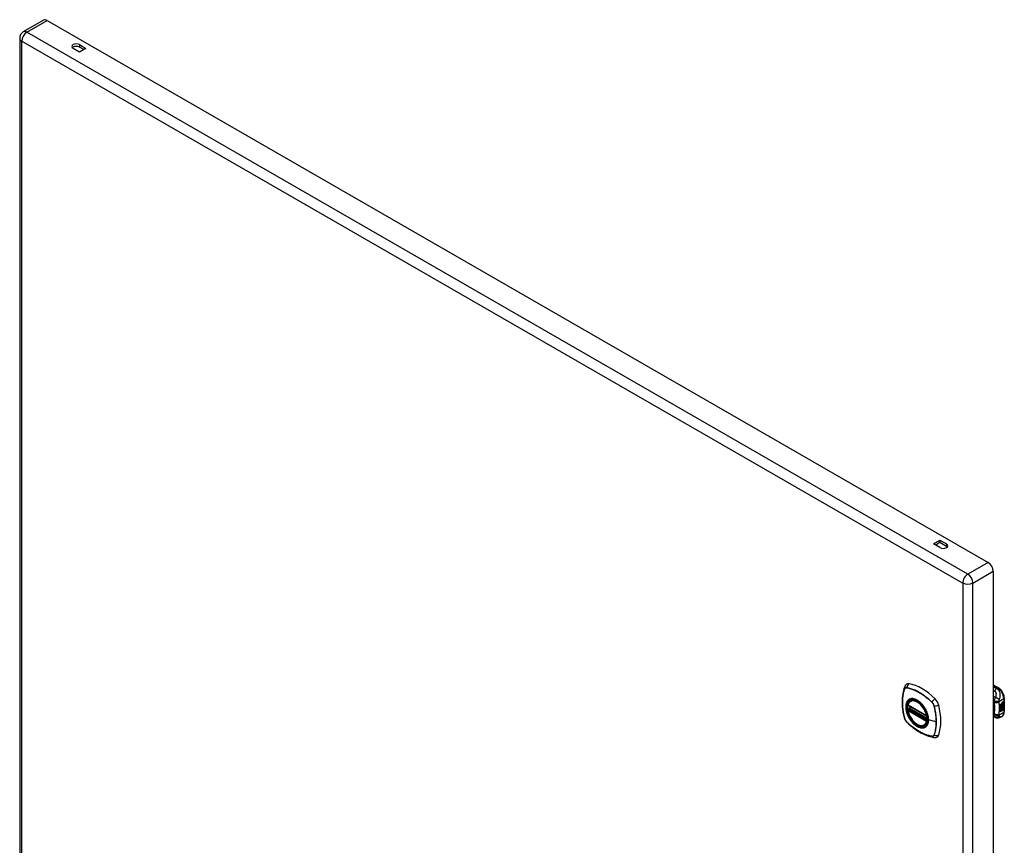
# Model space of a CAD drawing. Header units: inches. Extents: x 120.8 to 142.7, y 37.8 to 74.6.
# Tile 2 of 2: x 120.8 to 142.7, y 56.2 to 74.6. Entities that reach past the tile are written whole.
import ezdxf

# ---------------------------------------------------------------- set-up
doc = ezdxf.new("R2010")
doc.units = ezdxf.units.IN
doc.header["$MEASUREMENT"] = 0
doc.layers.add('Visible Edges(ANSI)', color=7, linetype='Continuous', lineweight=25)
doc.layers.add('Visible Tangent Edges(ANSI)', color=7, linetype='Continuous', lineweight=25)

msp = doc.modelspace()

# ---------------------------------------------------------------- linework, layer by layer
at = {"layer": 'Visible Edges(ANSI)'}
for p, q in [((121.334, 74.558), (120.882, 74.298)), ((121.414, 74.55), (142.341, 62.499)), ((120.801, 74.158), (120.801, 50.056)), ((122.131, 73.851), (121.988, 73.933)), ((122.131, 74.016), (122.275, 73.933)), ((122.227, 73.905), (122.131, 73.96)), ((122.275, 73.933), (122.131, 73.851)), ((141.127, 62.912), (141.27, 62.995)), ((141.27, 62.829), (141.127, 62.912)), ((141.27, 62.939), (141.175, 62.884)), ((141.27, 62.995), (141.414, 62.912)), ((141.27, 62.995), (141.27, 62.939)), ((141.414, 62.856), (141.27, 62.939)), ((142.455, 62.302), (142.455, 38.199)), ((142.455, 59.779), (142.57, 59.713)), ((140.618, 59.421), (140.628, 59.427)), ((142.61, 59.341), (142.648, 59.362)), ((142.647, 59.354), (142.65, 59.355)), ((142.647, 59.347), (142.647, 59.354)), ((142.648, 59.353), (142.647, 59.354)), ((142.651, 59.354), (142.648, 59.353)), ((142.648, 59.353), (142.648, 59.346)), ((142.65, 59.347), (142.674, 59.356)), ((142.676, 59.355), (142.65, 59.346)), ((142.651, 59.355), (142.65, 59.355)), ((142.65, 59.352), (142.654, 59.354)), ((142.65, 59.346), (142.65, 59.352)), ((142.654, 59.356), (142.653, 59.356)), ((142.656, 59.373), (142.654, 59.374)), ((142.654, 59.354), (142.654, 59.356)), ((142.656, 59.376), (142.655, 59.377)), ((142.656, 59.358), (142.655, 59.359)), ((142.658, 59.387), (142.674, 59.393)), ((142.658, 59.369), (142.674, 59.375)), ((142.659, 59.394), (142.676, 59.399)), ((142.676, 59.392), (142.659, 59.386)), ((142.676, 59.374), (142.659, 59.368)), ((142.662, 59.337), (142.676, 59.352)), ((142.665, 59.377), (142.676, 59.381)), ((142.665, 59.359), (142.676, 59.362)), ((142.674, 59.393), (142.674, 59.399)), ((142.676, 59.392), (142.674, 59.393)), ((142.674, 59.375), (142.674, 59.38)), ((142.676, 59.374), (142.674, 59.375)), ((142.674, 59.356), (142.674, 59.362)), ((142.676, 59.355), (142.674, 59.356)), ((142.674, 59.344), (142.674, 59.35)), ((142.676, 59.399), (142.676, 59.392)), ((142.676, 59.381), (142.676, 59.374)), ((142.676, 59.362), (142.676, 59.355)), ((142.676, 59.352), (142.676, 59.343)), ((142.701, 59.486), (142.701, 59.18)), ((140.561, 59.317), (140.975, 59.079)), ((140.561, 59.221), (140.575, 59.229)), ((140.58, 59.241), (140.58, 59.243)), ((140.586, 59.255), (140.627, 59.279)), ((142.61, 59.326), (142.647, 59.347)), ((142.648, 59.346), (142.61, 59.324)), ((142.61, 59.322), (142.648, 59.344)), ((142.61, 59.324), (142.61, 59.341)), ((142.61, 59.308), (142.651, 59.331)), ((142.653, 59.331), (142.61, 59.306)), ((142.61, 59.304), (142.657, 59.33)), ((142.61, 59.306), (142.61, 59.322)), ((142.61, 59.289), (142.647, 59.31)), ((142.61, 59.267), (142.61, 59.304)), ((142.611, 59.288), (142.61, 59.288)), ((142.61, 59.268), (142.621, 59.268)), ((142.61, 59.233), (142.635, 59.267)), ((142.623, 59.267), (142.61, 59.267)), ((142.61, 59.25), (142.623, 59.267)), ((142.61, 59.177), (142.61, 59.25)), ((142.611, 59.231), (142.61, 59.231)), ((142.61, 59.179), (142.624, 59.187)), ((142.626, 59.186), (142.61, 59.177)), ((142.648, 59.309), (142.611, 59.288)), ((142.611, 59.288), (142.634, 59.281)), ((142.636, 59.266), (142.611, 59.231)), ((142.611, 59.231), (142.626, 59.24)), ((142.623, 59.267), (142.621, 59.268)), ((142.624, 59.187), (142.624, 59.239)), ((142.626, 59.186), (142.624, 59.187)), ((142.626, 59.24), (142.626, 59.186)), ((142.627, 59.241), (142.643, 59.249)), ((142.627, 59.187), (142.627, 59.241)), ((142.627, 59.189), (142.641, 59.197)), ((142.643, 59.196), (142.627, 59.187)), ((142.634, 59.281), (142.648, 59.3)), ((142.636, 59.266), (142.635, 59.267)), ((142.635, 59.267), (142.648, 59.264)), ((142.649, 59.263), (142.636, 59.266)), ((142.641, 59.197), (142.641, 59.249)), ((142.643, 59.196), (142.641, 59.197)), ((142.643, 59.249), (142.643, 59.196)), ((142.644, 59.259), (142.649, 59.263)), ((142.658, 59.259), (142.644, 59.259)), ((142.645, 59.28), (142.651, 59.287)), ((142.647, 59.279), (142.645, 59.28)), ((142.645, 59.26), (142.657, 59.259)), ((142.645, 59.251), (142.658, 59.259)), ((142.645, 59.197), (142.645, 59.251)), ((142.645, 59.199), (142.658, 59.206)), ((142.66, 59.206), (142.645, 59.197)), ((142.648, 59.346), (142.647, 59.347)), ((142.647, 59.333), (142.647, 59.343)), ((142.648, 59.332), (142.647, 59.333)), ((142.647, 59.322), (142.652, 59.328)), ((142.647, 59.31), (142.647, 59.322)), ((142.648, 59.322), (142.647, 59.322)), ((142.648, 59.309), (142.647, 59.31)), ((142.652, 59.286), (142.647, 59.279)), ((142.647, 59.279), (142.667, 59.274)), ((142.648, 59.344), (142.648, 59.332)), ((142.648, 59.332), (142.653, 59.331)), ((142.657, 59.33), (142.648, 59.322)), ((142.648, 59.322), (142.648, 59.309)), ((142.649, 59.263), (142.648, 59.264)), ((142.65, 59.343), (142.662, 59.337)), ((142.65, 59.334), (142.65, 59.343)), ((142.65, 59.334), (142.657, 59.332)), ((142.658, 59.331), (142.65, 59.334)), ((142.65, 59.321), (142.658, 59.33)), ((142.65, 59.315), (142.661, 59.328)), ((142.662, 59.327), (142.65, 59.312)), ((142.65, 59.312), (142.65, 59.321)), ((142.652, 59.286), (142.651, 59.287)), ((142.656, 59.294), (142.654, 59.295)), ((142.658, 59.331), (142.657, 59.332)), ((142.658, 59.259), (142.657, 59.259)), ((142.658, 59.33), (142.658, 59.331)), ((142.658, 59.206), (142.658, 59.259)), ((142.66, 59.258), (142.658, 59.259)), ((142.658, 59.259), (142.681, 59.259)), ((142.66, 59.206), (142.658, 59.206)), ((142.66, 59.307), (142.659, 59.308)), ((142.659, 59.27), (142.665, 59.275)), ((142.661, 59.269), (142.659, 59.27)), ((142.66, 59.294), (142.66, 59.307)), ((142.66, 59.258), (142.66, 59.206)), ((142.682, 59.258), (142.66, 59.258)), ((142.662, 59.327), (142.661, 59.328)), ((142.661, 59.328), (142.674, 59.322)), ((142.667, 59.274), (142.661, 59.269)), ((142.661, 59.269), (142.682, 59.258)), ((142.676, 59.321), (142.662, 59.327)), ((142.663, 59.296), (142.663, 59.315)), ((142.664, 59.295), (142.663, 59.296)), ((142.664, 59.315), (142.664, 59.295)), ((142.665, 59.334), (142.674, 59.344)), ((142.665, 59.333), (142.665, 59.334)), ((142.666, 59.333), (142.665, 59.334)), ((142.666, 59.332), (142.665, 59.333)), ((142.676, 59.343), (142.666, 59.333)), ((142.666, 59.333), (142.666, 59.332)), ((142.666, 59.332), (142.676, 59.33)), ((142.67, 59.315), (142.674, 59.317)), ((142.676, 59.343), (142.674, 59.344)), ((142.674, 59.322), (142.674, 59.33)), ((142.676, 59.321), (142.674, 59.322)), ((142.676, 59.33), (142.676, 59.321)), ((142.501, 59.048), (142.455, 59.067)), ((142.504, 59.048), (142.501, 59.048)), ((142.648, 59.074), (142.609, 59.051)), ((140.93, 58.879), (140.941, 58.885))]:
    msp.add_line(p, q, dxfattribs=at)
at = {"layer": 'Visible Edges(ANSI)', "flags": 128}
for points in [[(140.524, 59.788), (140.516, 59.781), (140.509, 59.774), (140.497, 59.758), (140.487, 59.742), (140.481, 59.726)], [(140.481, 59.726), (140.469, 59.689), (140.458, 59.651), (140.45, 59.612), (140.442, 59.573), (140.437, 59.532), (140.433, 59.491), (140.431, 59.449), (140.43, 59.406), (140.431, 59.362), (140.433, 59.318), (140.437, 59.274), (140.442, 59.229), (140.449, 59.184), (140.457, 59.138), (140.466, 59.092), (140.477, 59.046)], [(142.701, 59.486), (142.7, 59.502), (142.698, 59.518), (142.695, 59.535), (142.691, 59.551), (142.685, 59.568), (142.679, 59.584), (142.671, 59.6), (142.663, 59.615), (142.654, 59.63), (142.644, 59.645), (142.633, 59.659), (142.621, 59.671), (142.609, 59.683), (142.597, 59.694), (142.583, 59.704), (142.57, 59.713)], [(140.555, 59.33), (140.56, 59.345), (140.565, 59.359), (140.571, 59.372), (140.578, 59.384), (140.587, 59.395), (140.596, 59.405), (140.606, 59.414), (140.618, 59.421)], [(140.93, 58.879), (140.919, 58.873), (140.906, 58.869), (140.894, 58.865), (140.88, 58.864), (140.867, 58.863), (140.853, 58.864), (140.839, 58.866), (140.824, 58.869), (140.81, 58.874), (140.795, 58.88), (140.78, 58.887), (140.766, 58.895), (140.751, 58.904), (140.737, 58.914), (140.722, 58.925), (140.708, 58.938), (140.694, 58.951), (140.681, 58.964), (140.668, 58.979), (140.655, 58.994), (140.643, 59.01), (140.632, 59.027), (140.621, 59.044), (140.61, 59.062), (140.601, 59.08), (140.592, 59.098), (140.583, 59.116), (140.576, 59.135), (140.57, 59.153), (140.564, 59.172), (140.559, 59.191), (140.555, 59.209)], [(140.575, 59.229), (140.577, 59.231), (140.58, 59.234), (140.581, 59.238), (140.58, 59.241)], [(140.872, 59.34), (140.89, 59.318), (140.907, 59.294), (140.924, 59.27), (140.939, 59.245), (140.953, 59.219), (140.966, 59.193), (140.977, 59.166), (140.987, 59.139)], [(142.648, 59.074), (142.661, 59.082), (142.672, 59.093), (142.682, 59.106), (142.689, 59.119), (142.694, 59.134), (142.698, 59.149), (142.7, 59.164), (142.701, 59.18)], [(140.477, 59.046), (140.482, 59.031), (140.487, 59.017), (140.493, 59.004), (140.5, 58.991), (140.508, 58.978), (140.516, 58.966), (140.526, 58.955), (140.536, 58.944)], [(140.536, 58.944), (140.571, 58.911), (140.606, 58.88), (140.641, 58.85), (140.677, 58.822), (140.713, 58.795), (140.75, 58.77), (140.787, 58.746), (140.824, 58.723), (140.862, 58.703), (140.899, 58.684), (140.937, 58.666), (140.975, 58.651), (141.013, 58.637), (141.051, 58.626), (141.088, 58.616), (141.126, 58.608)], [(142.609, 59.051), (142.6, 59.046), (142.59, 59.042), (142.58, 59.039), (142.571, 59.037), (142.561, 59.036), (142.551, 59.036), (142.541, 59.037), (142.532, 59.038), (142.529, 59.039), (142.526, 59.04), (142.522, 59.041), (142.516, 59.043), (142.511, 59.045), (142.504, 59.048)], [(141.126, 58.608), (141.144, 58.606), (141.162, 58.606), (141.182, 58.608), (141.192, 58.611), (141.202, 58.614)]]:
    msp.add_lwpolyline(points, dxfattribs=at)
at = {"layer": 'Visible Edges(ANSI)'}
for centre, radius, start, end in [((120.962, 74.158), 0.161, 119.936, 180), ((140.567, 59.327), 0.0118, 166.5789, 240.064), ((140.567, 59.211), 0.0118, 119.936, 190.602), ((140.592, 59.245), 0.0118, 119.936, 187.8207), ((140.981, 59.089), 0.0118, 240.064, 282.6676)]:
    msp.add_arc(centre, radius, start, end, dxfattribs=at)
for centre, major_axis, ratio, start_param, end_param in [((121.414, 74.418), (-0.08, 0.14), 0.578093, 5.499721, 6.283185), ((122.06, 73.975), (-0.102, 0), 0.575862, 3.926991, 7.068583), ((122.06, 73.919), (-0.101, 0), 0.575862, 3.926991, 5.787582), ((141.342, 62.871), (0.102, 0), 0.575862, 3.926991, 7.068583), ((141.342, 62.815), (-0.101, 0), 0.575862, 3.637196, 3.926991), ((142.341, 62.367), (0.08, -0.14), 0.578093, 0.787332, 2.358128), ((140.621, 59.641), (-0.088, 0.154), 0.578093, 5.827357, 6.382176), ((140.872, 58.643), (-0.639, 1.109), 0.578093, 5.172085, 5.827357), ((140.767, 59.146), (0.157, -0.273), 0.578093, 2.362013, 7.062765), ((141.122, 59.352), (0.088, -0.154), 0.578093, 1.114968, 2.030492), ((142.658, 59.369), (-0.008, -0.0139), 0.578093, 5.599531, 6.283185), ((142.659, 59.368), (-0.008, -0.0139), 0.578093, 5.474827, 6.308913), ((142.654, 59.385), (0.00349, 0.00607), 0.578093, 1.10591, 2.348655), ((142.661, 59.388), (-0.0082, -0.0142), 0.578093, 5.490247, 6.612005), ((142.654, 59.366), (0.00337, 0.00586), 0.578093, 1.080045, 2.345144), ((142.66, 59.37), (-0.008, -0.0139), 0.578093, 5.486737, 6.497871), ((142.659, 59.389), (-0.0082, -0.0142), 0.578093, 0.086325, 0.32882), ((142.659, 59.371), (-0.008, -0.0139), 0.578093, 0.088333, 0.214686), ((142.657, 59.377), (0.0096, 0.0166), 0.578093, 0.591478, 1.10591), ((142.656, 59.382), (0.002, 0.00347), 0.578093, 1.194468, 2.460773), ((142.659, 59.384), (-0.00419, -0.00728), 0.578093, 5.602365, 6.283185), ((142.656, 59.358), (0.0096, 0.0166), 0.578093, 0.846591, 1.080045), ((142.656, 59.364), (0.002, 0.00347), 0.578093, 1.194614, 2.459504), ((142.659, 59.366), (-0.00419, -0.00728), 0.578093, 5.601097, 6.283185), ((142.657, 59.381), (-0.002, -0.00347), 0.578093, 4.33606, 5.602365), ((142.66, 59.383), (-0.00419, -0.00728), 0.578093, 5.602365, 6.501309), ((142.657, 59.363), (-0.002, -0.00347), 0.578093, 4.336206, 5.601097), ((142.66, 59.365), (-0.00419, -0.00728), 0.578093, 5.601097, 6.50115), ((142.657, 59.38), (0.00409, 0.00711), 0.578093, 0.608795, 1.194468), ((142.657, 59.361), (0.00409, 0.00711), 0.578093, 0.608932, 1.194614), ((142.658, 59.379), (-0.00409, -0.00711), 0.578093, 3.750388, 4.33606), ((142.658, 59.361), (-0.00409, -0.00711), 0.578093, 3.750524, 4.336206), ((142.668, 59.404), (-0.0155, -0.0269), 0.578093, 0.234705, 0.623342), ((142.669, 59.386), (-0.0155, -0.0269), 0.578093, 0.217964, 0.608932), ((140.384, 59.487), (-0.639, 1.109), 0.578093, 3.601288, 4.256561), ((142.662, 59.306), (-0.011, -0.0191), 0.578093, 5.44239, 6.249461), ((142.663, 59.305), (-0.011, -0.0191), 0.578093, 5.27034, 6.249461), ((142.657, 59.303), (0.00506, 0.00878), 0.578093, 1.199629, 2.268394), ((142.663, 59.305), (-0.0099, -0.0173), 0.578093, 5.328451, 6.266738), ((142.657, 59.302), (-0.00364, -0.00633), 0.578093, 4.818058, 5.834093), ((142.66, 59.304), (-0.00559, -0.00971), 0.578093, 5.834093, 6.283185), ((142.657, 59.302), (0.00318, 0.00552), 0.578093, 0.285255, 1.676465), ((142.659, 59.301), (-0.00364, -0.00633), 0.578093, 4.818058, 5.834093), ((142.665, 59.312), (-0.0132, -0.023), 0.578093, 0.05511, 0.723506), ((142.667, 59.311), (-0.0132, -0.023), 0.578093, 6.266738, 7.006692), ((142.659, 59.298), (0.0094, 0.0163), 0.578093, 0.3673, 1.199629), ((142.658, 59.301), (0.00318, 0.00552), 0.578093, 0.285255, 1.676465), ((142.661, 59.303), (-0.00559, -0.00971), 0.578093, 5.834093, 6.944434), ((142.665, 59.3), (0.0066, 0.0114), 0.578093, 3.865099, 5.348557), ((142.666, 59.301), (0.00319, 0.00555), 0.578093, 3.637533, 5.053908), ((142.666, 59.3), (-0.0066, -0.0114), 0.578093, 0.723506, 2.206964), ((142.657, 59.301), (0.0102, 0.0177), 0.578093, 5.053908, 5.889616), ((142.646, 59.293), (0.0202, 0.0351), 0.578093, 5.348557, 5.747216), ((142.647, 59.292), (-0.0202, -0.0351), 0.578093, 2.206964, 2.656801), ((141.122, 58.772), (0.088, -0.154), 0.578093, 6.184194, 6.742881)]:
    msp.add_ellipse(centre, major_axis=major_axis, ratio=ratio, start_param=start_param, end_param=end_param, dxfattribs=at)
msp.add_ellipse((140.763, 59.144), major_axis=(-0.16, 0.277), ratio=0.578093, dxfattribs=at)
at = {"layer": 'Visible Tangent Edges(ANSI)'}
for p, q in [((120.962, 74.29), (121.414, 74.55)), ((141.89, 62.239), (120.962, 74.29)), ((120.848, 74.093), (141.776, 62.041)), ((120.848, 49.991), (120.848, 74.093)), ((122.131, 74.016), (122.131, 73.96)), ((141.414, 62.912), (141.414, 62.856)), ((142.341, 62.499), (141.89, 62.239)), ((142.003, 62.041), (142.455, 62.302)), ((141.776, 62.041), (141.776, 37.939)), ((142.003, 37.939), (142.003, 62.041)), ((140.481, 59.681), (140.481, 59.681)), ((140.533, 59.711), (140.533, 59.711)), ((142.455, 59.766), (142.55, 59.711)), ((142.55, 59.711), (142.527, 59.698)), ((141.087, 59.392), (141.087, 59.392)), ((142.582, 59.408), (142.689, 59.47)), ((142.654, 59.379), (142.653, 59.38)), ((142.654, 59.361), (142.653, 59.362)), ((142.656, 59.384), (142.655, 59.384)), ((142.656, 59.365), (142.655, 59.366)), ((142.659, 59.386), (142.658, 59.387)), ((142.659, 59.368), (142.658, 59.369)), ((142.689, 59.47), (142.689, 59.164)), ((140.972, 59.084), (140.559, 59.322)), ((140.559, 59.206), (140.972, 58.968)), ((140.567, 59.221), (140.578, 59.227)), ((140.981, 58.982), (140.567, 59.221)), ((140.578, 59.227), (140.988, 58.991)), ((140.989, 59.008), (140.586, 59.24)), ((140.592, 59.255), (140.63, 59.277)), ((140.989, 59.026), (140.592, 59.255)), ((141.139, 59.302), (141.139, 59.302)), ((142.471, 59.129), (142.455, 59.136)), ((142.689, 59.164), (142.582, 59.102)), ((142.654, 59.296), (142.652, 59.297)), ((142.654, 59.302), (142.653, 59.303)), ((142.666, 59.289), (142.664, 59.289)), ((142.675, 59.303), (142.674, 59.304)), ((140.481, 59.04), (140.481, 59.04)), ((140.533, 58.95), (140.533, 58.95)), ((140.988, 58.986), (140.981, 58.982)), ((141.185, 58.955), (141.015, 58.998)), ((141.087, 58.63), (141.087, 58.631)), ((141.139, 58.661), (141.139, 58.66))]:
    msp.add_line(p, q, dxfattribs=at)
at = {"layer": 'Visible Tangent Edges(ANSI)', "flags": 128}
for points in [[(140.48, 59.683), (140.473, 59.661), (140.466, 59.639), (140.46, 59.616), (140.455, 59.592), (140.45, 59.568), (140.446, 59.544), (140.442, 59.519), (140.439, 59.493), (140.437, 59.467), (140.435, 59.441), (140.435, 59.414), (140.434, 59.387), (140.435, 59.36), (140.436, 59.332), (140.437, 59.304), (140.439, 59.276), (140.442, 59.247), (140.446, 59.218), (140.45, 59.189), (140.455, 59.159), (140.46, 59.13), (140.466, 59.1), (140.473, 59.07), (140.48, 59.04)], [(140.481, 59.04), (140.473, 59.07), (140.467, 59.1), (140.461, 59.13), (140.455, 59.159), (140.451, 59.188), (140.446, 59.217), (140.443, 59.246), (140.44, 59.275), (140.438, 59.303), (140.436, 59.331), (140.435, 59.359), (140.435, 59.386), (140.435, 59.413), (140.436, 59.44), (140.438, 59.466), (140.44, 59.492), (140.443, 59.518), (140.446, 59.543), (140.45, 59.567), (140.455, 59.591), (140.461, 59.614), (140.467, 59.637), (140.473, 59.659), (140.481, 59.681)], [(140.533, 59.714), (140.53, 59.714), (140.527, 59.714), (140.524, 59.715), (140.521, 59.715), (140.518, 59.714), (140.515, 59.714), (140.513, 59.714), (140.51, 59.713), (140.507, 59.712), (140.505, 59.711), (140.503, 59.71), (140.5, 59.709), (140.498, 59.708), (140.496, 59.706), (140.494, 59.704), (140.492, 59.703), (140.49, 59.701), (140.488, 59.698), (140.487, 59.696), (140.485, 59.694), (140.484, 59.691), (140.482, 59.689), (140.481, 59.686), (140.48, 59.683)], [(140.481, 59.681), (140.482, 59.684), (140.483, 59.687), (140.484, 59.689), (140.486, 59.692), (140.487, 59.694), (140.489, 59.696), (140.491, 59.698), (140.493, 59.7), (140.494, 59.702), (140.496, 59.704), (140.499, 59.705), (140.501, 59.707), (140.503, 59.708), (140.505, 59.709), (140.508, 59.71), (140.51, 59.711), (140.513, 59.711), (140.516, 59.712), (140.518, 59.712), (140.521, 59.712), (140.524, 59.712), (140.527, 59.712), (140.53, 59.712), (140.533, 59.711)], [(141.089, 59.393), (141.066, 59.415), (141.044, 59.435), (141.021, 59.455), (140.998, 59.475), (140.974, 59.494), (140.951, 59.512), (140.928, 59.53), (140.904, 59.546), (140.881, 59.563), (140.857, 59.578), (140.834, 59.593), (140.81, 59.606), (140.786, 59.62), (140.763, 59.632), (140.739, 59.644), (140.716, 59.655), (140.693, 59.665), (140.669, 59.674), (140.646, 59.683), (140.623, 59.691), (140.6, 59.697), (140.578, 59.704), (140.555, 59.709), (140.533, 59.714)], [(140.533, 59.711), (140.555, 59.707), (140.578, 59.701), (140.6, 59.695), (140.623, 59.689), (140.646, 59.681), (140.669, 59.672), (140.692, 59.663), (140.716, 59.653), (140.739, 59.642), (140.763, 59.631), (140.786, 59.618), (140.81, 59.605), (140.833, 59.591), (140.857, 59.577), (140.88, 59.561), (140.904, 59.545), (140.927, 59.528), (140.95, 59.511), (140.974, 59.492), (140.997, 59.474), (141.02, 59.454), (141.042, 59.434), (141.065, 59.413), (141.087, 59.392)], [(142.527, 59.698), (142.524, 59.699), (142.521, 59.7), (142.518, 59.701), (142.515, 59.702), (142.512, 59.704), (142.509, 59.705), (142.506, 59.706), (142.503, 59.707), (142.5, 59.708), (142.497, 59.709), (142.494, 59.711), (142.491, 59.712), (142.488, 59.713), (142.485, 59.714), (142.482, 59.715), (142.479, 59.717), (142.476, 59.718), (142.473, 59.719), (142.47, 59.72), (142.467, 59.721), (142.464, 59.722), (142.461, 59.724), (142.458, 59.725), (142.455, 59.726)], [(142.455, 59.651), (142.456, 59.65), (142.458, 59.65), (142.459, 59.649), (142.46, 59.649), (142.461, 59.648), (142.463, 59.648), (142.464, 59.647), (142.465, 59.647), (142.466, 59.646), (142.467, 59.646), (142.469, 59.645), (142.47, 59.645), (142.471, 59.644), (142.472, 59.644), (142.473, 59.643), (142.475, 59.643), (142.476, 59.642), (142.477, 59.642), (142.478, 59.641), (142.479, 59.641), (142.481, 59.64), (142.482, 59.64), (142.483, 59.64), (142.484, 59.639)], [(142.527, 59.698), (142.525, 59.696), (142.523, 59.694), (142.521, 59.692), (142.519, 59.691), (142.517, 59.689), (142.516, 59.687), (142.514, 59.684), (142.512, 59.682), (142.51, 59.68), (142.508, 59.678), (142.506, 59.675), (142.504, 59.673), (142.502, 59.67), (142.501, 59.668), (142.499, 59.665), (142.497, 59.662), (142.495, 59.659), (142.494, 59.657), (142.492, 59.654), (142.49, 59.651), (142.489, 59.648), (142.487, 59.645), (142.486, 59.642), (142.484, 59.639)], [(142.484, 59.639), (142.49, 59.636), (142.496, 59.633), (142.5, 59.629), (142.504, 59.624), (142.508, 59.618), (142.51, 59.612), (142.512, 59.606), (142.514, 59.6), (142.515, 59.594), (142.516, 59.587), (142.517, 59.581), (142.517, 59.574), (142.517, 59.567), (142.516, 59.561), (142.516, 59.554), (142.515, 59.547), (142.514, 59.541), (142.513, 59.534), (142.512, 59.527), (142.51, 59.52), (142.509, 59.513), (142.507, 59.507), (142.504, 59.5), (142.502, 59.493)], [(142.59, 59.445), (142.594, 59.454), (142.597, 59.463), (142.6, 59.472), (142.602, 59.481), (142.605, 59.49), (142.607, 59.499), (142.609, 59.509), (142.61, 59.519), (142.611, 59.529), (142.612, 59.539), (142.612, 59.55), (142.612, 59.561), (142.611, 59.572), (142.609, 59.584), (142.606, 59.596), (142.602, 59.608), (142.597, 59.621), (142.591, 59.633), (142.584, 59.646), (142.575, 59.658), (142.565, 59.67), (142.553, 59.681), (142.54, 59.69), (142.527, 59.698)], [(140.568, 59.441), (140.559, 59.433), (140.551, 59.424), (140.543, 59.414), (140.536, 59.403), (140.53, 59.391), (140.525, 59.379), (140.52, 59.366), (140.517, 59.351), (140.514, 59.337), (140.512, 59.321), (140.51, 59.305), (140.51, 59.289), (140.51, 59.271), (140.512, 59.254), (140.514, 59.236), (140.517, 59.218), (140.52, 59.2), (140.525, 59.181), (140.53, 59.162), (140.536, 59.143), (140.543, 59.124), (140.551, 59.106), (140.559, 59.087), (140.568, 59.069)], [(141.012, 59), (141.006, 58.942), (140.989, 58.893), (140.961, 58.855), (140.925, 58.831), (140.881, 58.822), (140.831, 58.827), (140.779, 58.847), (140.725, 58.881), (140.673, 58.926), (140.626, 58.982), (140.584, 59.045), (140.551, 59.112), (140.528, 59.181), (140.516, 59.249), (140.515, 59.311), (140.525, 59.366), (140.546, 59.411), (140.577, 59.443), (140.617, 59.461), (140.663, 59.465), (140.715, 59.454), (140.768, 59.428), (140.821, 59.39), (140.872, 59.34)], [(140.601, 59.46), (140.6, 59.46), (140.598, 59.459), (140.597, 59.459), (140.595, 59.458), (140.594, 59.457), (140.592, 59.457), (140.591, 59.456), (140.589, 59.455), (140.588, 59.454), (140.586, 59.454), (140.585, 59.453), (140.584, 59.452), (140.582, 59.451), (140.581, 59.45), (140.58, 59.45), (140.578, 59.449), (140.577, 59.448), (140.576, 59.447), (140.574, 59.446), (140.573, 59.445), (140.572, 59.444), (140.57, 59.443), (140.569, 59.442), (140.568, 59.441)], [(140.923, 59.275), (140.912, 59.292), (140.9, 59.308), (140.887, 59.324), (140.874, 59.34), (140.861, 59.354), (140.848, 59.368), (140.834, 59.382), (140.82, 59.394), (140.806, 59.406), (140.791, 59.416), (140.777, 59.426), (140.762, 59.435), (140.748, 59.443), (140.733, 59.45), (140.719, 59.456), (140.704, 59.461), (140.69, 59.464), (140.676, 59.467), (140.663, 59.469), (140.65, 59.469), (140.637, 59.469), (140.624, 59.467), (140.612, 59.464), (140.601, 59.46)], [(141.087, 59.392), (141.09, 59.389), (141.093, 59.386), (141.096, 59.382), (141.099, 59.379), (141.102, 59.376), (141.105, 59.372), (141.107, 59.369), (141.11, 59.365), (141.112, 59.362), (141.115, 59.358), (141.117, 59.354), (141.119, 59.35), (141.121, 59.346), (141.124, 59.343), (141.126, 59.339), (141.127, 59.335), (141.129, 59.331), (141.131, 59.326), (141.133, 59.322), (141.134, 59.318), (141.136, 59.314), (141.137, 59.31), (141.138, 59.306), (141.139, 59.302)], [(141.141, 59.302), (141.14, 59.306), (141.139, 59.31), (141.138, 59.315), (141.136, 59.319), (141.135, 59.323), (141.133, 59.327), (141.131, 59.331), (141.13, 59.335), (141.128, 59.339), (141.126, 59.343), (141.123, 59.347), (141.121, 59.351), (141.119, 59.355), (141.117, 59.359), (141.114, 59.363), (141.111, 59.367), (141.109, 59.37), (141.106, 59.374), (141.103, 59.377), (141.101, 59.381), (141.098, 59.384), (141.095, 59.387), (141.092, 59.39), (141.089, 59.393)], [(142.502, 59.493), (142.5, 59.494), (142.498, 59.496), (142.496, 59.497), (142.494, 59.498), (142.492, 59.5), (142.49, 59.501), (142.488, 59.502), (142.486, 59.504), (142.485, 59.505), (142.483, 59.506), (142.481, 59.508), (142.479, 59.509), (142.477, 59.51), (142.475, 59.512), (142.473, 59.513), (142.471, 59.514), (142.469, 59.516), (142.467, 59.517), (142.465, 59.518), (142.463, 59.52), (142.461, 59.521), (142.459, 59.522), (142.457, 59.524), (142.455, 59.525)], [(142.455, 59.393), (142.456, 59.392), (142.457, 59.392), (142.457, 59.391), (142.458, 59.391), (142.459, 59.39), (142.459, 59.39), (142.46, 59.389), (142.461, 59.389), (142.461, 59.389), (142.462, 59.388), (142.462, 59.388), (142.463, 59.387), (142.464, 59.387), (142.464, 59.386), (142.465, 59.386), (142.466, 59.385), (142.466, 59.385), (142.467, 59.385), (142.468, 59.384), (142.468, 59.384), (142.469, 59.383), (142.47, 59.383), (142.47, 59.382), (142.471, 59.382)], [(142.472, 59.418), (142.472, 59.416), (142.472, 59.414), (142.472, 59.413), (142.471, 59.411), (142.471, 59.409), (142.471, 59.408), (142.471, 59.406), (142.471, 59.404), (142.47, 59.403), (142.47, 59.401), (142.47, 59.4), (142.47, 59.398), (142.47, 59.397), (142.47, 59.395), (142.47, 59.394), (142.47, 59.393), (142.47, 59.391), (142.47, 59.39), (142.47, 59.388), (142.47, 59.387), (142.471, 59.386), (142.471, 59.384), (142.471, 59.383), (142.471, 59.382)], [(142.581, 59.395), (142.578, 59.393), (142.574, 59.39), (142.57, 59.388), (142.566, 59.385), (142.562, 59.383), (142.557, 59.381), (142.552, 59.38), (142.547, 59.378), (142.542, 59.376), (142.537, 59.375), (142.532, 59.374), (142.526, 59.373), (142.521, 59.373), (142.516, 59.373), (142.51, 59.373), (142.505, 59.373), (142.5, 59.373), (142.495, 59.374), (142.491, 59.375), (142.486, 59.376), (142.482, 59.377), (142.478, 59.379), (142.474, 59.38), (142.471, 59.382)], [(142.471, 59.382), (142.472, 59.378), (142.473, 59.375), (142.473, 59.371), (142.474, 59.368), (142.475, 59.364), (142.475, 59.361), (142.476, 59.357), (142.476, 59.354), (142.477, 59.35), (142.477, 59.346), (142.478, 59.343), (142.478, 59.339), (142.479, 59.335), (142.479, 59.332), (142.48, 59.328), (142.48, 59.324), (142.48, 59.321), (142.481, 59.317), (142.481, 59.313), (142.481, 59.309), (142.481, 59.305), (142.482, 59.302), (142.482, 59.298), (142.482, 59.294)], [(142.502, 59.493), (142.5, 59.49), (142.499, 59.487), (142.497, 59.484), (142.495, 59.481), (142.494, 59.478), (142.492, 59.475), (142.491, 59.472), (142.49, 59.47), (142.488, 59.467), (142.487, 59.464), (142.486, 59.461), (142.484, 59.457), (142.483, 59.454), (142.482, 59.45), (142.48, 59.447), (142.479, 59.444), (142.478, 59.44), (142.477, 59.437), (142.476, 59.434), (142.475, 59.431), (142.475, 59.427), (142.474, 59.424), (142.473, 59.421), (142.472, 59.418)], [(142.582, 59.408), (142.579, 59.407), (142.575, 59.406), (142.571, 59.406), (142.567, 59.405), (142.563, 59.405), (142.558, 59.404), (142.554, 59.404), (142.549, 59.404), (142.544, 59.404), (142.539, 59.404), (142.533, 59.404), (142.528, 59.405), (142.523, 59.405), (142.518, 59.406), (142.512, 59.407), (142.507, 59.408), (142.502, 59.409), (142.497, 59.41), (142.493, 59.411), (142.488, 59.412), (142.484, 59.414), (142.48, 59.415), (142.476, 59.416), (142.472, 59.418)], [(142.59, 59.445), (142.588, 59.448), (142.586, 59.45), (142.583, 59.452), (142.58, 59.454), (142.577, 59.457), (142.574, 59.459), (142.571, 59.462), (142.567, 59.464), (142.563, 59.466), (142.56, 59.469), (142.556, 59.471), (142.551, 59.473), (142.547, 59.475), (142.543, 59.478), (142.539, 59.48), (142.535, 59.481), (142.53, 59.483), (142.526, 59.485), (142.522, 59.487), (142.518, 59.488), (142.514, 59.49), (142.51, 59.491), (142.506, 59.492), (142.502, 59.493)], [(142.581, 59.395), (142.581, 59.395), (142.581, 59.396), (142.581, 59.396), (142.581, 59.397), (142.581, 59.397), (142.581, 59.398), (142.581, 59.398), (142.581, 59.399), (142.581, 59.399), (142.581, 59.4), (142.581, 59.4), (142.581, 59.401), (142.581, 59.401), (142.581, 59.402), (142.581, 59.403), (142.581, 59.403), (142.581, 59.404), (142.581, 59.404), (142.581, 59.405), (142.581, 59.405), (142.582, 59.406), (142.582, 59.407), (142.582, 59.407), (142.582, 59.408)], [(142.581, 59.114), (142.583, 59.127), (142.585, 59.14), (142.587, 59.152), (142.588, 59.165), (142.59, 59.177), (142.591, 59.19), (142.592, 59.202), (142.593, 59.214), (142.593, 59.226), (142.594, 59.238), (142.594, 59.25), (142.594, 59.262), (142.594, 59.274), (142.594, 59.285), (142.593, 59.297), (142.593, 59.308), (142.592, 59.32), (142.591, 59.331), (142.59, 59.342), (142.588, 59.353), (142.587, 59.363), (142.585, 59.374), (142.583, 59.385), (142.581, 59.395)], [(142.582, 59.408), (142.582, 59.41), (142.582, 59.411), (142.583, 59.413), (142.583, 59.415), (142.583, 59.416), (142.583, 59.418), (142.584, 59.42), (142.584, 59.422), (142.584, 59.423), (142.585, 59.425), (142.585, 59.427), (142.585, 59.429), (142.586, 59.43), (142.586, 59.432), (142.586, 59.433), (142.587, 59.435), (142.587, 59.436), (142.588, 59.437), (142.588, 59.439), (142.588, 59.44), (142.589, 59.441), (142.589, 59.443), (142.59, 59.444), (142.59, 59.445)], [(140.575, 59.229), (140.575, 59.229), (140.575, 59.229), (140.575, 59.229), (140.575, 59.229), (140.575, 59.229), (140.575, 59.229), (140.575, 59.229), (140.575, 59.229), (140.575, 59.229), (140.575, 59.229), (140.575, 59.229), (140.575, 59.229), (140.575, 59.229), (140.575, 59.229), (140.575, 59.229), (140.575, 59.229), (140.575, 59.229), (140.575, 59.229), (140.575, 59.229), (140.575, 59.229), (140.575, 59.229), (140.575, 59.229), (140.575, 59.229), (140.575, 59.229)], [(140.575, 59.229), (140.575, 59.229), (140.575, 59.229), (140.575, 59.229), (140.575, 59.229), (140.575, 59.229), (140.575, 59.229), (140.575, 59.229), (140.575, 59.229), (140.575, 59.229), (140.575, 59.229), (140.575, 59.229), (140.575, 59.229), (140.575, 59.229), (140.575, 59.229), (140.575, 59.229), (140.575, 59.228), (140.576, 59.228), (140.576, 59.228), (140.576, 59.228), (140.576, 59.228), (140.576, 59.228), (140.576, 59.228), (140.577, 59.228), (140.577, 59.228)], [(140.577, 59.228), (140.577, 59.228), (140.577, 59.228), (140.577, 59.228), (140.577, 59.228), (140.577, 59.228), (140.577, 59.228), (140.577, 59.228), (140.577, 59.228), (140.577, 59.228), (140.577, 59.228), (140.577, 59.228), (140.577, 59.228), (140.578, 59.228), (140.578, 59.228), (140.578, 59.228), (140.578, 59.228), (140.578, 59.228), (140.578, 59.228), (140.578, 59.228), (140.578, 59.227), (140.578, 59.227), (140.578, 59.227), (140.578, 59.227), (140.578, 59.227)], [(140.581, 59.242), (140.58, 59.242), (140.58, 59.242), (140.58, 59.242), (140.58, 59.242), (140.58, 59.242), (140.58, 59.242), (140.58, 59.242), (140.58, 59.242), (140.58, 59.242), (140.58, 59.242), (140.58, 59.242), (140.58, 59.242), (140.58, 59.242), (140.58, 59.242), (140.58, 59.242), (140.58, 59.241), (140.58, 59.241), (140.58, 59.241), (140.58, 59.241), (140.58, 59.241), (140.58, 59.241), (140.58, 59.241), (140.58, 59.241), (140.58, 59.241)], [(140.584, 59.242), (140.583, 59.242), (140.583, 59.242), (140.583, 59.242), (140.583, 59.242), (140.583, 59.242), (140.582, 59.242), (140.582, 59.242), (140.582, 59.242), (140.582, 59.242), (140.582, 59.242), (140.582, 59.242), (140.582, 59.242), (140.581, 59.242), (140.581, 59.242), (140.581, 59.242), (140.581, 59.242), (140.581, 59.242), (140.581, 59.242), (140.581, 59.242), (140.581, 59.242), (140.581, 59.242), (140.581, 59.242), (140.581, 59.242), (140.581, 59.242)], [(140.586, 59.24), (140.586, 59.24), (140.586, 59.24), (140.586, 59.24), (140.586, 59.24), (140.586, 59.241), (140.586, 59.241), (140.586, 59.241), (140.585, 59.241), (140.585, 59.241), (140.585, 59.241), (140.585, 59.241), (140.585, 59.241), (140.585, 59.241), (140.585, 59.241), (140.585, 59.241), (140.585, 59.241), (140.584, 59.241), (140.584, 59.241), (140.584, 59.241), (140.584, 59.241), (140.584, 59.242), (140.584, 59.242), (140.584, 59.242), (140.584, 59.242)], [(140.956, 59.217), (140.955, 59.22), (140.954, 59.222), (140.952, 59.225), (140.951, 59.227), (140.95, 59.23), (140.948, 59.232), (140.947, 59.235), (140.946, 59.237), (140.944, 59.239), (140.943, 59.242), (140.942, 59.244), (140.94, 59.247), (140.939, 59.249), (140.937, 59.251), (140.936, 59.254), (140.935, 59.256), (140.933, 59.259), (140.932, 59.261), (140.93, 59.263), (140.929, 59.266), (140.927, 59.268), (140.926, 59.27), (140.924, 59.273), (140.923, 59.275)], [(141.015, 58.998), (141.014, 59.006), (141.014, 59.015), (141.014, 59.024), (141.013, 59.033), (141.012, 59.041), (141.011, 59.05), (141.009, 59.059), (141.008, 59.069), (141.006, 59.078), (141.004, 59.087), (141.002, 59.096), (140.999, 59.106), (140.997, 59.115), (140.994, 59.124), (140.991, 59.134), (140.988, 59.143), (140.985, 59.152), (140.981, 59.162), (140.977, 59.171), (140.973, 59.181), (140.969, 59.19), (140.965, 59.199), (140.961, 59.208), (140.956, 59.217)], [(140.987, 59.139), (140.989, 59.133), (140.991, 59.127), (140.993, 59.121), (140.994, 59.115), (140.996, 59.109), (140.998, 59.103), (140.999, 59.097), (141.001, 59.092), (141.002, 59.086), (141.003, 59.08), (141.004, 59.074), (141.005, 59.068), (141.006, 59.062), (141.007, 59.056), (141.008, 59.051), (141.009, 59.045), (141.01, 59.039), (141.01, 59.033), (141.011, 59.028), (141.011, 59.022), (141.011, 59.017), (141.012, 59.011), (141.012, 59.006), (141.012, 59)], [(141.139, 59.302), (141.143, 59.287), (141.147, 59.272), (141.15, 59.257), (141.153, 59.242), (141.156, 59.227), (141.159, 59.212), (141.162, 59.197), (141.165, 59.183), (141.167, 59.168), (141.17, 59.153), (141.172, 59.139), (141.174, 59.124), (141.176, 59.109), (141.177, 59.095), (141.179, 59.081), (141.18, 59.066), (141.181, 59.052), (141.183, 59.038), (141.183, 59.024), (141.184, 59.01), (141.185, 58.996), (141.185, 58.982), (141.185, 58.968), (141.185, 58.955)], [(141.141, 58.659), (141.149, 58.681), (141.155, 58.703), (141.161, 58.726), (141.167, 58.75), (141.171, 58.774), (141.175, 58.798), (141.179, 58.823), (141.182, 58.849), (141.184, 58.875), (141.186, 58.901), (141.186, 58.928), (141.187, 58.955), (141.186, 58.982), (141.186, 59.01), (141.184, 59.038), (141.182, 59.067), (141.179, 59.095), (141.175, 59.124), (141.171, 59.154), (141.166, 59.183), (141.161, 59.213), (141.155, 59.242), (141.149, 59.272), (141.141, 59.302)], [(142.482, 59.229), (142.482, 59.225), (142.482, 59.221), (142.481, 59.217), (142.481, 59.213), (142.481, 59.209), (142.481, 59.205), (142.48, 59.201), (142.48, 59.196), (142.48, 59.192), (142.479, 59.188), (142.479, 59.184), (142.478, 59.18), (142.478, 59.176), (142.477, 59.171), (142.477, 59.167), (142.476, 59.163), (142.476, 59.159), (142.475, 59.154), (142.475, 59.15), (142.474, 59.146), (142.473, 59.142), (142.473, 59.137), (142.472, 59.133), (142.471, 59.129)], [(142.482, 59.294), (142.482, 59.291), (142.482, 59.289), (142.482, 59.286), (142.483, 59.283), (142.483, 59.281), (142.483, 59.278), (142.483, 59.275), (142.483, 59.273), (142.483, 59.27), (142.483, 59.267), (142.483, 59.265), (142.483, 59.262), (142.483, 59.259), (142.483, 59.257), (142.483, 59.254), (142.483, 59.251), (142.483, 59.249), (142.483, 59.246), (142.483, 59.243), (142.483, 59.24), (142.482, 59.238), (142.482, 59.235), (142.482, 59.232), (142.482, 59.229)], [(140.48, 59.04), (140.481, 59.036), (140.482, 59.032), (140.484, 59.028), (140.485, 59.024), (140.487, 59.02), (140.488, 59.015), (140.49, 59.011), (140.492, 59.007), (140.494, 59.003), (140.496, 58.999), (140.498, 58.995), (140.5, 58.991), (140.503, 58.987), (140.505, 58.983), (140.507, 58.98), (140.51, 58.976), (140.513, 58.972), (140.515, 58.969), (140.518, 58.965), (140.521, 58.962), (140.524, 58.958), (140.527, 58.955), (140.53, 58.952), (140.533, 58.949)], [(140.533, 58.95), (140.53, 58.953), (140.527, 58.956), (140.524, 58.959), (140.521, 58.963), (140.518, 58.966), (140.516, 58.969), (140.513, 58.973), (140.51, 58.976), (140.508, 58.98), (140.505, 58.984), (140.503, 58.988), (140.501, 58.991), (140.499, 58.995), (140.496, 58.999), (140.494, 59.003), (140.493, 59.007), (140.491, 59.011), (140.489, 59.015), (140.487, 59.019), (140.486, 59.023), (140.484, 59.027), (140.483, 59.031), (140.482, 59.036), (140.481, 59.04)], [(141.087, 58.631), (141.065, 58.635), (141.042, 58.64), (141.02, 58.646), (140.997, 58.653), (140.974, 58.661), (140.951, 58.669), (140.928, 58.679), (140.904, 58.689), (140.881, 58.699), (140.858, 58.711), (140.834, 58.723), (140.811, 58.737), (140.787, 58.75), (140.764, 58.765), (140.74, 58.781), (140.717, 58.797), (140.693, 58.813), (140.67, 58.831), (140.647, 58.849), (140.623, 58.868), (140.6, 58.888), (140.578, 58.908), (140.555, 58.928), (140.533, 58.95)], [(140.533, 58.949), (140.555, 58.928), (140.578, 58.907), (140.601, 58.887), (140.624, 58.867), (140.647, 58.849), (140.67, 58.83), (140.693, 58.813), (140.717, 58.796), (140.74, 58.78), (140.764, 58.764), (140.787, 58.75), (140.811, 58.736), (140.835, 58.723), (140.858, 58.71), (140.882, 58.699), (140.905, 58.688), (140.928, 58.677), (140.952, 58.668), (140.975, 58.66), (140.998, 58.652), (141.021, 58.645), (141.044, 58.639), (141.066, 58.633), (141.089, 58.629)], [(140.568, 59.069), (140.569, 59.066), (140.57, 59.064), (140.572, 59.062), (140.573, 59.059), (140.574, 59.057), (140.576, 59.054), (140.577, 59.052), (140.578, 59.049), (140.58, 59.047), (140.581, 59.045), (140.582, 59.042), (140.584, 59.04), (140.585, 59.037), (140.586, 59.035), (140.588, 59.033), (140.589, 59.03), (140.591, 59.028), (140.592, 59.025), (140.594, 59.023), (140.595, 59.021), (140.597, 59.018), (140.598, 59.016), (140.6, 59.014), (140.601, 59.011)], [(140.601, 59.011), (140.613, 58.994), (140.624, 58.978), (140.637, 58.962), (140.65, 58.947), (140.663, 58.932), (140.677, 58.918), (140.69, 58.905), (140.705, 58.893), (140.719, 58.881), (140.733, 58.87), (140.748, 58.86), (140.762, 58.852), (140.777, 58.844), (140.791, 58.837), (140.806, 58.831), (140.82, 58.826), (140.834, 58.822), (140.848, 58.82), (140.861, 58.818), (140.875, 58.817), (140.887, 58.818), (140.9, 58.82), (140.912, 58.822), (140.923, 58.826)], [(140.956, 58.845), (140.961, 58.849), (140.965, 58.853), (140.969, 58.858), (140.973, 58.862), (140.977, 58.867), (140.981, 58.873), (140.985, 58.878), (140.988, 58.883), (140.991, 58.889), (140.994, 58.895), (140.997, 58.901), (141, 58.908), (141.002, 58.914), (141.004, 58.921), (141.006, 58.928), (141.008, 58.935), (141.009, 58.942), (141.011, 58.95), (141.012, 58.958), (141.013, 58.965), (141.014, 58.973), (141.014, 58.982), (141.014, 58.99), (141.015, 58.998)], [(141.185, 58.955), (141.185, 58.941), (141.185, 58.928), (141.185, 58.914), (141.184, 58.901), (141.183, 58.888), (141.183, 58.875), (141.181, 58.862), (141.18, 58.849), (141.179, 58.836), (141.177, 58.824), (141.176, 58.811), (141.174, 58.799), (141.172, 58.787), (141.17, 58.775), (141.167, 58.763), (141.165, 58.751), (141.162, 58.739), (141.159, 58.727), (141.156, 58.716), (141.153, 58.705), (141.15, 58.693), (141.147, 58.682), (141.143, 58.672), (141.139, 58.661)], [(142.471, 59.129), (142.471, 59.127), (142.471, 59.126), (142.471, 59.124), (142.47, 59.122), (142.47, 59.121), (142.47, 59.119), (142.47, 59.117), (142.47, 59.116), (142.47, 59.114), (142.47, 59.112), (142.47, 59.111), (142.47, 59.109), (142.47, 59.108), (142.47, 59.106), (142.47, 59.104), (142.471, 59.103), (142.471, 59.101), (142.471, 59.099), (142.471, 59.098), (142.471, 59.096), (142.472, 59.095), (142.472, 59.093), (142.472, 59.091), (142.472, 59.09)], [(142.581, 59.114), (142.578, 59.113), (142.574, 59.112), (142.57, 59.111), (142.566, 59.11), (142.562, 59.11), (142.557, 59.109), (142.552, 59.109), (142.547, 59.109), (142.542, 59.109), (142.537, 59.109), (142.532, 59.109), (142.526, 59.11), (142.521, 59.111), (142.516, 59.112), (142.51, 59.113), (142.505, 59.114), (142.5, 59.116), (142.495, 59.117), (142.491, 59.119), (142.486, 59.121), (142.482, 59.123), (142.478, 59.125), (142.474, 59.127), (142.471, 59.129)], [(142.582, 59.102), (142.579, 59.099), (142.575, 59.097), (142.571, 59.094), (142.567, 59.092), (142.563, 59.089), (142.558, 59.087), (142.554, 59.085), (142.549, 59.084), (142.544, 59.082), (142.539, 59.081), (142.533, 59.08), (142.528, 59.079), (142.523, 59.079), (142.518, 59.079), (142.512, 59.079), (142.507, 59.079), (142.502, 59.08), (142.497, 59.08), (142.493, 59.082), (142.488, 59.083), (142.484, 59.084), (142.48, 59.086), (142.476, 59.088), (142.472, 59.09)], [(142.472, 59.09), (142.473, 59.087), (142.474, 59.084), (142.475, 59.082), (142.475, 59.079), (142.476, 59.077), (142.477, 59.075), (142.478, 59.072), (142.479, 59.07), (142.48, 59.068), (142.481, 59.066), (142.483, 59.064), (142.484, 59.062), (142.485, 59.061), (142.487, 59.059), (142.488, 59.058), (142.489, 59.056), (142.491, 59.055), (142.492, 59.054), (142.493, 59.053), (142.495, 59.052), (142.496, 59.051), (142.498, 59.05), (142.5, 59.049), (142.501, 59.048)], [(142.59, 59.08), (142.588, 59.076), (142.586, 59.073), (142.583, 59.07), (142.58, 59.067), (142.578, 59.064), (142.574, 59.061), (142.571, 59.058), (142.568, 59.056), (142.564, 59.053), (142.56, 59.051), (142.556, 59.049), (142.552, 59.048), (142.548, 59.046), (142.544, 59.045), (142.54, 59.044), (142.536, 59.044), (142.532, 59.043), (142.527, 59.043), (142.523, 59.043), (142.519, 59.044), (142.515, 59.044), (142.511, 59.045), (142.507, 59.046), (142.504, 59.048)], [(142.582, 59.102), (142.582, 59.103), (142.582, 59.103), (142.582, 59.104), (142.581, 59.104), (142.581, 59.104), (142.581, 59.105), (142.581, 59.106), (142.581, 59.106), (142.581, 59.107), (142.581, 59.107), (142.581, 59.108), (142.581, 59.108), (142.581, 59.109), (142.581, 59.109), (142.581, 59.11), (142.581, 59.11), (142.581, 59.111), (142.581, 59.111), (142.581, 59.112), (142.581, 59.112), (142.581, 59.113), (142.581, 59.113), (142.581, 59.114), (142.581, 59.114)], [(142.59, 59.08), (142.59, 59.08), (142.589, 59.081), (142.589, 59.081), (142.588, 59.082), (142.588, 59.082), (142.588, 59.083), (142.587, 59.083), (142.587, 59.084), (142.586, 59.085), (142.586, 59.086), (142.586, 59.086), (142.585, 59.087), (142.585, 59.088), (142.585, 59.089), (142.584, 59.09), (142.584, 59.092), (142.584, 59.093), (142.583, 59.094), (142.583, 59.095), (142.583, 59.096), (142.583, 59.098), (142.582, 59.099), (142.582, 59.101), (142.582, 59.102)], [(142.609, 59.051), (142.61, 59.051), (142.611, 59.052), (142.611, 59.053), (142.612, 59.054), (142.612, 59.055), (142.612, 59.057), (142.612, 59.058), (142.612, 59.059), (142.611, 59.06), (142.611, 59.061), (142.61, 59.063), (142.609, 59.064), (142.608, 59.065), (142.607, 59.066), (142.606, 59.068), (142.604, 59.069), (142.603, 59.07), (142.601, 59.071), (142.6, 59.073), (142.598, 59.074), (142.596, 59.075), (142.594, 59.077), (142.592, 59.078), (142.59, 59.08)], [(140.923, 58.826), (140.924, 58.827), (140.926, 58.827), (140.927, 58.828), (140.929, 58.828), (140.93, 58.829), (140.932, 58.83), (140.933, 58.831), (140.935, 58.831), (140.936, 58.832), (140.937, 58.833), (140.939, 58.834), (140.94, 58.834), (140.942, 58.835), (140.943, 58.836), (140.944, 58.837), (140.946, 58.838), (140.947, 58.839), (140.948, 58.839), (140.95, 58.84), (140.951, 58.841), (140.952, 58.842), (140.954, 58.843), (140.955, 58.844), (140.956, 58.845)], [(141.139, 58.66), (141.138, 58.658), (141.137, 58.655), (141.136, 58.652), (141.134, 58.65), (141.133, 58.648), (141.131, 58.645), (141.129, 58.643), (141.127, 58.642), (141.126, 58.64), (141.124, 58.638), (141.121, 58.637), (141.119, 58.635), (141.117, 58.634), (141.115, 58.633), (141.112, 58.632), (141.11, 58.631), (141.107, 58.631), (141.105, 58.63), (141.102, 58.63), (141.099, 58.63), (141.096, 58.63), (141.093, 58.63), (141.09, 58.63), (141.087, 58.63)], [(141.089, 58.629), (141.092, 58.628), (141.095, 58.628), (141.098, 58.628), (141.101, 58.628), (141.103, 58.628), (141.106, 58.628), (141.109, 58.629), (141.111, 58.629), (141.114, 58.63), (141.117, 58.631), (141.119, 58.632), (141.121, 58.633), (141.123, 58.635), (141.126, 58.636), (141.128, 58.638), (141.13, 58.64), (141.131, 58.642), (141.133, 58.644), (141.135, 58.646), (141.136, 58.649), (141.138, 58.651), (141.139, 58.654), (141.14, 58.657), (141.141, 58.659)]]:
    msp.add_lwpolyline(points, dxfattribs=at)
at = {"layer": 'Visible Tangent Edges(ANSI)'}
for centre, major_axis, ratio, start_param, end_param in [((120.962, 74.158), (-0.08, -0.14), 0.578093, 3.925057, 5.495853), ((120.962, 74.158), (-0.08, 0.14), 0.578093, 5.499721, 6.283185), ((120.962, 74.158), (-0.161, 0), 0.575862, 0, 0.785398), ((141.89, 62.107), (0.08, 0.14), 0.578093, 0.783464, 2.354261), ((141.89, 62.107), (-0.08, 0.14), 0.578093, 3.928925, 5.499721), ((141.89, 62.107), (-0.161, 0), 0.575862, 0.785398, 2.356194), ((140.618, 59.702), (-0.021, -0.116), 0.732657, 3.836161, 4.745518), ((140.592, 59.686), (-0.111, 0.039), 0.731263, 0, 0.488467), ((140.489, 59.683), (0.00929, -0.00325), 0.727761, 3.627167, 3.867813), ((140.54, 59.713), (0.00185, 0.00967), 0.732515, 1.610157, 1.850804), ((142.55, 59.679), (0.0196, 0.0341), 0.578093, 0, 0.783464), ((142.55, 59.55), (0.098, -0.171), 0.578093, 0.787332, 2.358128), ((140.766, 59.145), (-0.173, 0.3), 0.578093, 5.049679, 10.658285), ((140.765, 59.145), (-0.15, 0.261), 0.578093, 4.16689, 6.832552), ((140.774, 59.15), (-0.156, 0.271), 0.578093, 6.165882, 6.283185), ((141.094, 59.394), (-0.00681, -0.00711), 0.364019, 5.089303, 5.329949), ((141.148, 59.397), (-0.0822, -0.0848), 0.362026, 4.182044, 5.091401), ((142.662, 59.486), (0.0394, 0), 0.575862, 5.497787, 6.283185), ((140.567, 59.327), (-0.0115, 0.0027), 0.695905, 0, 0.935665), ((140.567, 59.211), (-0.0116, -0.0022), 0.423362, 0, 0.692028), ((140.567, 59.327), (-0.0059, -0.0102), 0.578093, 5.495853, 6.283185), ((140.567, 59.211), (-0.0059, -0.0102), 0.578093, 3.925057, 5.495853), ((140.765, 59.145), (0.15, -0.261), 0.578093, 4.16689, 6.832552), ((140.567, 59.211), (-0.0059, 0.0102), 0.578093, 5.499721, 6.283185), ((140.569, 59.24), (0.0019, -0.0117), 0.983789, 0.322582, 1.638537), ((140.575, 59.238), (0.0039, 0.0112), 0.654364, 3.80656, 5.233141), ((140.578, 59.237), (0.0059, 0.0102), 0.578093, 3.925057, 5.333981), ((140.592, 59.245), (-0.0117, -0.0016), 0.469248, 0, 0.204023), ((140.592, 59.245), (-0.0059, -0.0102), 0.578093, 3.925057, 5.349392), ((140.592, 59.245), (-0.0059, 0.0102), 0.578093, 5.499721, 6.283185), ((141.144, 59.306), (-0.00956, -0.00234), 0.361195, 0.95229, 1.192936), ((141.174, 59.351), (-0.115, -0.029), 0.359195, 1.190857, 2.100214), ((142.55, 59.244), (0.098, -0.171), 0.578093, 0, 0.787332), ((142.662, 59.18), (0.0394, 0), 0.575862, 5.497787, 6.283185), ((140.592, 59.075), (-0.115, -0.029), 0.359195, 0, 0.145182), ((140.489, 59.043), (-0.00955, -0.00239), 0.36454, 0.145508, 0.386154), ((140.54, 58.956), (-0.00684, -0.00708), 0.367364, 5.896099, 6.136746), ((140.618, 59.029), (-0.0822, -0.0848), 0.362026, 6.137077, 6.283185), ((140.981, 59.089), (-0.0059, -0.0102), 0.578093, 5.495853, 6.283185), ((140.981, 59.089), (-0.0116, -0.0022), 0.423362, 0.692028, 1.60444), ((140.981, 58.973), (0.0059, 0.0102), 0.578093, 0.783464, 2.354261), ((140.981, 58.973), (0.0115, -0.0027), 0.695905, 4.077257, 5.159885), ((140.981, 58.973), (0.0059, -0.0102), 0.578093, 1.626874, 2.358128), ((141.017, 59.001), (-0.00492, 0), 0.575862, 0.141897, 1.156289), ((140.774, 59.15), (0.156, -0.271), 0.578093, 0, 0.117303), ((141.094, 58.637), (0.00181, 0.00967), 0.72917, 2.411878, 2.652524), ((141.148, 58.724), (-0.021, -0.116), 0.732657, 5.791194, 6.283185), ((141.144, 58.666), (-0.00931, 0.0032), 0.731106, 1.28729, 1.527937), ((141.174, 58.739), (-0.111, 0.039), 0.731263, 1.534142, 2.443499)]:
    msp.add_ellipse(centre, major_axis=major_axis, ratio=ratio, start_param=start_param, end_param=end_param, dxfattribs=at)
for centre, major_axis in [((140.766, 59.146), (0.171, -0.297)), ((140.763, 59.144), (-0.162, 0.282)), ((140.763, 59.144), (0.162, -0.281))]:
    msp.add_ellipse(centre, major_axis=major_axis, ratio=0.578093, dxfattribs=at)

doc.saveas('drawing.dxf')
